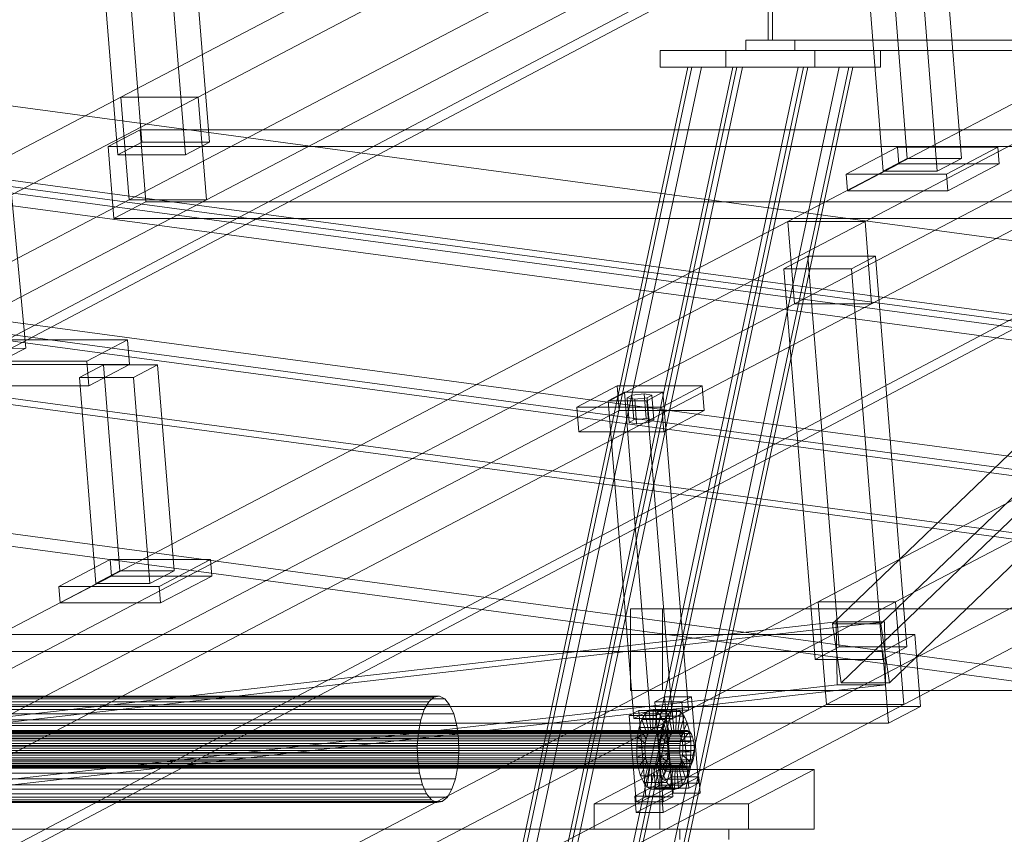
# Model space of a CAD drawing. Header units: millimetres. Extents: x -4738 to 65662, y -68080 to 6847.
# Tile 51 of 256: x -3151 to -2681, y -35415 to -35027. Entities that reach past the tile are written whole.
import ezdxf

# ---------------------------------------------------------------- set-up
doc = ezdxf.new("R2010")
doc.units = ezdxf.units.MM
for name, color, linetype, lineweight in [('COTAS_P', 1, 'Continuous', 0), ('frontal_C09', 7, 'Continuous', 0), ('frontal_C10', 7, 'Continuous', 0)]:
    doc.layers.add(name, color=color, linetype=linetype, lineweight=lineweight)
doc.dimstyles.new('R19_100', dxfattribs={"dimtxt": 250, "dimasz": 150, "dimexe": 150, "dimexo": 80, "dimgap": 100, "dimtad": 1, "dimtih": 1, "dimtoh": 1, "dimdsep": 46, "dimcen": 0.09, "dimadec": 0, "dimazin": 0, "dimtfac": 1, "dimtdec": 4, "dimtofl": 0, "dimtmove": 0, "dimatfit": 3, "dimfxl": 1, "dimtolj": 1, "dimtzin": 0, "dimarcsym": 0})

# ---------------------------------------------------------------- blocks, each defined once
blk = doc.blocks.new('DIM_R31_46')
at = {"layer": 'COTAS_P'}
for p, q in [((-4100, -35030), (-4219.91, -35921.98)), ((140, -35600), (20.09, -36491.98)), ((-4219.91, -35921.98), (-4065.25, -35897.36)), ((20.09, -36491.98), (-4219.91, -35921.98)), ((-4219.91, -35921.98), (-4077.24, -35986.56)), ((20.09, -36491.98), (-122.58, -36427.39)), ((20.09, -36491.98), (-134.57, -36516.59))]:
    blk.add_line(p, q, dxfattribs=at)
blk.add_text('4278.14 P', height=250, rotation=172.3434, dxfattribs=at).set_placement((-2113.24, -36306.08))

msp = doc.modelspace()

# ---------------------------------------------------------------- linework, layer by layer
at = {"layer": 'frontal_C09'}
for p, q in [((92.26, -35504.79), (-4028.81, -34950.779)), ((147.061, -35547.473), (-4092.939, -34977.473)), ((146.662, -35550.446), (-4093.338, -34980.446)), ((87.596, -35539.478), (-4033.473, -34985.467)), ((76.886, -35544.093), (-4024.362, -34992.746)), ((77.286, -35541.119), (-4023.962, -34989.772)), ((47.154, -35540.095), (-3994.629, -34996.743)), ((46.354, -35546.042), (-3995.429, -35002.689)), ((207.511, -35623.202), (-4171.241, -35034.549)), ((206.711, -35629.148), (-4172.041, -35040.495)), ((206.311, -35632.121), (-4172.44, -35043.468)), ((-2331.449, -35220.331), (-3518.768, -35060.715)), ((-2332.248, -35226.277), (-3519.568, -35066.661)), ((132.939, -35652.527), (-4107.061, -35082.527)), ((133.338, -35649.554), (-4106.662, -35079.554)), ((194.187, -35722.31), (-4184.565, -35133.657)), ((193.388, -35728.257), (-4185.364, -35139.604)), ((-2353.699, -35385.842), (-3541.018, -35226.226))]:
    msp.add_line(p, q, dxfattribs=at)
at = {"layer": 'frontal_C10'}
for p, q in [((-4449.639, -35862.156), (-440.917, -33746.29)), ((19.331, -33746.29), (-3989.39, -35862.156)), ((-440.523, -33751.187), (-4449.244, -35867.053)), ((-3988.995, -35867.053), (19.726, -33751.187)), ((-2642.912, -34823.458), (-3102.292, -35064.03)), ((-3065.472, -35064.03), (-2606.092, -34823.458)), ((-3098.375, -35113.015), (-2638.995, -34872.442)), ((-3061.555, -35113.015), (-2602.175, -34872.442)), ((-2325.156, -34882.786), (-2784.536, -35123.359)), ((-2747.716, -35123.359), (-2288.336, -34882.786)), ((-2318.744, -34888.336), (-2763.24, -35315.051)), ((-2740.227, -35315.051), (-2295.732, -34888.336)), ((-3107.174, -34899.373), (-3092.29, -35085.516)), ((-3060.072, -35085.516), (-3074.956, -34899.373)), ((-3103.774, -35091.53), (-3118.658, -34905.387)), ((-3071.557, -35091.53), (-3086.441, -34905.387)), ((-2759.123, -35343.14), (-2314.627, -34916.425)), ((-2736.11, -35343.14), (-2291.615, -34916.425)), ((-2781.402, -35162.547), (-2322.023, -34921.974)), ((-2744.582, -35162.547), (-2285.203, -34921.974)), ((-3147.633, -35183.675), (-3166.146, -34985.174)), ((-2793.83, -35036.863), (-2793.83, -34986.863)), ((-2791.876, -34986.863), (-2791.876, -35036.863)), ((-2735.298, -34996.675), (-2727.567, -35093.355)), ((-2701.794, -35093.355), (-2709.524, -34996.675)), ((-2739.052, -35099.37), (-2746.783, -35002.689)), ((-2721.009, -35002.689), (-2713.278, -35099.37)), ((-2804.575, -35041.863), (-2804.575, -35036.863)), ((-2804.575, -35036.863), (-2781.13, -35036.863)), ((-2804.575, -35036.863), (-2012.947, -35036.863)), ((-2791.876, -35036.863), (-2793.83, -35036.863)), ((-2793.83, -35036.863), (-2002.202, -35036.863)), ((-2791.876, -35036.863), (-2000.248, -35036.863)), ((-2781.13, -35036.863), (-2781.13, -35041.863)), ((-1989.503, -35036.863), (-2781.13, -35036.863)), ((-2814.043, -35041.863), (-2845.302, -35041.863)), ((-2845.302, -35041.863), (-2771.663, -35041.863)), ((-2845.302, -35049.863), (-2845.302, -35041.863)), ((-2740.403, -35041.863), (-2814.043, -35041.863)), ((-2814.043, -35041.863), (-2814.043, -35049.863)), ((-2781.13, -35041.863), (-2804.575, -35041.863)), ((-2804.575, -35041.863), (-2012.947, -35041.863)), ((-2781.13, -35041.863), (-1989.503, -35041.863)), ((-2771.663, -35041.863), (-2740.403, -35041.863)), ((-2771.663, -35041.863), (-2771.663, -35049.863)), ((-2740.403, -35049.863), (-2740.403, -35041.863)), ((-3028.794, -35975), (-2832.19, -35049.863)), ((-2830.236, -35049.863), (-3026.84, -35975)), ((-2825.634, -35049.863), (-3022.238, -35975)), ((-3007.303, -35975), (-2810.699, -35049.863)), ((-2808.745, -35049.863), (-3005.349, -35975)), ((-3002.701, -35975), (-2806.096, -35049.863)), ((-2976.213, -35975), (-2779.609, -35049.863)), ((-2776.96, -35049.863), (-2973.564, -35975)), ((-2971.611, -35975), (-2775.006, -35049.863)), ((-2760.071, -35049.863), (-2956.676, -35975)), ((-2755.469, -35049.863), (-2952.073, -35975)), ((-2950.119, -35975), (-2753.515, -35049.863)), ((-2771.663, -35049.863), (-2845.302, -35049.863)), ((-2845.302, -35049.863), (-2814.043, -35049.863)), ((-2830.236, -35049.863), (-2832.19, -35049.863)), ((-2832.19, -35049.863), (-2776.96, -35049.863)), ((-2775.006, -35049.863), (-2830.236, -35049.863)), ((-2810.699, -35049.863), (-2830.236, -35049.863)), ((-2830.236, -35049.863), (-2825.634, -35049.863)), ((-2825.634, -35049.863), (-2806.096, -35049.863)), ((-2814.043, -35049.863), (-2740.403, -35049.863)), ((-2808.745, -35049.863), (-2810.699, -35049.863)), ((-2810.699, -35049.863), (-2755.469, -35049.863)), ((-2806.096, -35049.863), (-2810.699, -35049.863)), ((-2753.515, -35049.863), (-2808.745, -35049.863)), ((-2760.071, -35049.863), (-2779.609, -35049.863)), ((-2779.609, -35049.863), (-2775.006, -35049.863)), ((-2776.96, -35049.863), (-2775.006, -35049.863)), ((-2775.006, -35049.863), (-2755.469, -35049.863)), ((-2740.403, -35049.863), (-2771.663, -35049.863)), ((-2755.469, -35049.863), (-2760.071, -35049.863)), ((-2755.469, -35049.863), (-2753.515, -35049.863)), ((-3102.292, -35064.03), (-3561.671, -35304.603)), ((-3524.851, -35304.603), (-3065.472, -35064.03)), ((-3102.292, -35064.03), (-3065.472, -35064.03)), ((-3098.375, -35113.015), (-3102.292, -35064.03)), ((-3065.472, -35064.03), (-3061.555, -35113.015)), ((-2310.664, -35064.03), (-2770.043, -35304.603)), ((-2733.224, -35304.603), (-2273.844, -35064.03)), ((-3093.069, -35079.615), (-3108.381, -35087.634)), ((-2264.621, -35079.615), (-3093.069, -35079.615)), ((-3093.069, -35079.615), (-3090.327, -35113.904)), ((-3103.774, -35091.53), (-3092.29, -35085.516)), ((-3092.29, -35085.516), (-3060.072, -35085.516)), ((-3060.072, -35085.516), (-3071.557, -35091.53)), ((-3108.381, -35087.634), (-2279.934, -35087.634)), ((-3105.639, -35121.923), (-3108.381, -35087.634)), ((-3071.557, -35091.53), (-3103.774, -35091.53)), ((-2732.262, -35087.988), (-2756.762, -35100.818)), ((-2684.396, -35087.988), (-2732.262, -35087.988)), ((-2732.262, -35087.988), (-2731.636, -35095.826)), ((-2708.897, -35100.818), (-2684.396, -35087.988)), ((-2683.77, -35095.826), (-2684.396, -35087.988)), ((-2756.136, -35108.656), (-2731.636, -35095.826)), ((-2739.052, -35099.37), (-2727.567, -35093.355)), ((-2731.636, -35095.826), (-2683.77, -35095.826)), ((-2727.567, -35093.355), (-2701.794, -35093.355)), ((-2701.794, -35093.355), (-2713.278, -35099.37)), ((-2683.77, -35095.826), (-2708.27, -35108.656)), ((-2756.762, -35100.818), (-2708.897, -35100.818)), ((-2756.136, -35108.656), (-2756.762, -35100.818)), ((-2713.278, -35099.37), (-2739.052, -35099.37)), ((-2708.897, -35100.818), (-2708.27, -35108.656)), ((-2708.27, -35108.656), (-2756.136, -35108.656)), ((-3557.754, -35353.588), (-3098.375, -35113.015)), ((-3520.934, -35353.588), (-3061.555, -35113.015)), ((-3105.639, -35121.923), (-3090.327, -35113.904)), ((-3061.555, -35113.015), (-3098.375, -35113.015)), ((-3090.327, -35113.904), (-2261.879, -35113.904)), ((-2766.127, -35353.588), (-2306.747, -35113.015)), ((-2729.307, -35353.588), (-2269.927, -35113.015)), ((-2784.536, -35123.359), (-3243.915, -35363.932)), ((-3207.095, -35363.932), (-2747.716, -35123.359)), ((-2277.192, -35121.923), (-3105.639, -35121.923)), ((-2784.536, -35123.359), (-2747.716, -35123.359)), ((-2781.402, -35162.547), (-2784.536, -35123.359)), ((-2747.716, -35123.359), (-2744.582, -35162.547)), ((-2774.925, -35139.946), (-2786.41, -35145.96)), ((-2742.708, -35139.946), (-2774.925, -35139.946)), ((-2774.925, -35139.946), (-2760.042, -35326.088)), ((-2754.193, -35145.96), (-2742.708, -35139.946)), ((-2727.824, -35326.088), (-2742.708, -35139.946)), ((-2786.41, -35145.96), (-2754.193, -35145.96)), ((-2771.526, -35332.103), (-2786.41, -35145.96)), ((-2739.309, -35332.103), (-2754.193, -35145.96)), ((-3240.782, -35403.12), (-2781.402, -35162.547)), ((-3203.962, -35403.12), (-2744.582, -35162.547)), ((-2744.582, -35162.547), (-2781.402, -35162.547)), ((-3099.094, -35179.776), (-3881.517, -35179.776)), ((-3118.541, -35189.96), (-3099.094, -35179.776)), ((-3098.154, -35191.532), (-3099.094, -35179.776)), ((-3164.18, -35183.925), (-3147.633, -35183.675)), ((-3147.633, -35183.675), (-3155.289, -35187.685)), ((-3900.964, -35189.96), (-3118.541, -35189.96)), ((-3118.541, -35189.96), (-3117.601, -35201.716)), ((-3880.577, -35191.532), (-3098.154, -35191.532)), ((-3110.577, -35191.657), (-3122.061, -35197.672)), ((-3098.154, -35191.532), (-3117.601, -35201.716)), ((-3084.803, -35191.657), (-3110.577, -35191.657)), ((-3110.577, -35191.657), (-3102.727, -35289.823)), ((-3096.287, -35197.672), (-3084.803, -35191.657)), ((-3076.953, -35289.823), (-3084.803, -35191.657)), ((-3122.061, -35197.672), (-3096.287, -35197.672)), ((-3114.212, -35295.838), (-3122.061, -35197.672)), ((-3096.287, -35197.672), (-3088.438, -35295.838)), ((-3117.601, -35201.716), (-3900.024, -35201.716)), ((-2865.862, -35201.731), (-2885.003, -35211.755)), ((-2825.36, -35201.731), (-2865.862, -35201.731)), ((-2865.862, -35201.731), (-2864.922, -35213.487)), ((-2844.501, -35211.755), (-2825.36, -35201.731)), ((-2824.42, -35213.487), (-2825.36, -35201.731)), ((-2862.399, -35204.738), (-2870.056, -35208.747)), ((-2870.056, -35208.747), (-2851.646, -35208.747)), ((-2857.942, -35360.249), (-2870.056, -35208.747)), ((-2843.989, -35204.738), (-2862.399, -35204.738)), ((-2862.399, -35204.738), (-2850.285, -35356.24)), ((-2861.113, -35207.344), (-2858.816, -35206.141)), ((-2857.478, -35207.946), (-2861.113, -35207.344)), ((-2860.173, -35219.1), (-2861.113, -35207.344)), ((-2858.816, -35206.141), (-2852.885, -35205.54)), ((-2857.876, -35217.898), (-2858.816, -35206.141)), ((-2851.547, -35207.344), (-2857.478, -35207.946)), ((-2857.478, -35207.946), (-2856.538, -35219.702)), ((-2852.885, -35205.54), (-2849.25, -35206.141)), ((-2851.945, -35217.296), (-2852.885, -35205.54)), ((-2851.646, -35208.747), (-2843.989, -35204.738)), ((-2851.646, -35208.747), (-2839.532, -35360.249)), ((-2849.25, -35206.141), (-2851.547, -35207.344)), ((-2850.607, -35219.1), (-2851.547, -35207.344)), ((-2848.31, -35217.898), (-2849.25, -35206.141)), ((-2831.875, -35356.24), (-2843.989, -35204.738)), ((-2885.003, -35211.755), (-2844.501, -35211.755)), ((-2884.063, -35223.511), (-2885.003, -35211.755)), ((-2884.063, -35223.511), (-2864.922, -35213.487)), ((-2864.922, -35213.487), (-2824.42, -35213.487)), ((-2844.501, -35211.755), (-2843.561, -35223.511)), ((-2824.42, -35213.487), (-2843.561, -35223.511)), ((-2857.876, -35217.898), (-2860.173, -35219.1)), ((-2851.945, -35217.296), (-2857.876, -35217.898)), ((-2848.31, -35217.898), (-2851.945, -35217.296)), ((-2850.607, -35219.1), (-2848.31, -35217.898)), ((-2860.173, -35219.1), (-2856.538, -35219.702)), ((-2856.538, -35219.702), (-2850.607, -35219.1)), ((-2843.561, -35223.511), (-2884.063, -35223.511)), ((-3107.422, -35284.456), (-3131.922, -35297.286)), ((-3059.556, -35284.456), (-3107.422, -35284.456)), ((-3107.422, -35284.456), (-3106.795, -35292.293)), ((-3084.057, -35297.286), (-3059.556, -35284.456)), ((-3058.93, -35292.293), (-3059.556, -35284.456)), ((-3131.296, -35305.124), (-3106.795, -35292.293)), ((-3114.212, -35295.838), (-3102.727, -35289.823)), ((-3106.795, -35292.293), (-3058.93, -35292.293)), ((-3102.727, -35289.823), (-3076.953, -35289.823)), ((-3076.953, -35289.823), (-3088.438, -35295.838)), ((-3058.93, -35292.293), (-3083.43, -35305.124)), ((-3131.922, -35297.286), (-3084.057, -35297.286)), ((-3131.296, -35305.124), (-3131.922, -35297.286)), ((-3088.438, -35295.838), (-3114.212, -35295.838)), ((-3084.057, -35297.286), (-3083.43, -35305.124)), ((-2770.043, -35304.603), (-3229.423, -35545.176)), ((-3192.603, -35545.176), (-2733.224, -35304.603)), ((-3083.43, -35305.124), (-3131.296, -35305.124)), ((-2844.214, -35307.904), (-2859.453, -35307.904)), ((-2859.453, -35307.904), (-1949.863, -35307.904)), ((-2859.453, -35346.904), (-2859.453, -35307.904)), ((-1934.624, -35307.904), (-2844.214, -35307.904)), ((-2844.214, -35346.904), (-2844.214, -35307.904)), ((-2770.043, -35304.603), (-2733.224, -35304.603)), ((-2766.127, -35353.588), (-2770.043, -35304.603)), ((-2733.224, -35304.603), (-2729.307, -35353.588)), ((-2761.444, -35314.111), (-3235.707, -35368.541)), ((-3212.695, -35368.541), (-2738.431, -35314.111)), ((-2763.24, -35315.051), (-2759.123, -35343.14)), ((-2740.227, -35315.051), (-2763.24, -35315.051)), ((-2761.444, -35314.111), (-2738.431, -35314.111)), ((-2760.919, -35344.081), (-2761.444, -35314.111)), ((-2736.11, -35343.14), (-2740.227, -35315.051)), ((-2738.431, -35314.111), (-2737.906, -35344.081)), ((-2724, -35320.188), (-3552.448, -35320.188)), ((-2739.313, -35328.207), (-2724, -35320.188)), ((-2721.259, -35354.477), (-2724, -35320.188)), ((-2771.526, -35332.103), (-2760.042, -35326.088)), ((-2760.042, -35326.088), (-2727.824, -35326.088)), ((-2727.824, -35326.088), (-2739.309, -35332.103)), ((-3567.761, -35328.207), (-2739.313, -35328.207)), ((-2739.313, -35328.207), (-2736.571, -35362.496)), ((-2739.309, -35332.103), (-2771.526, -35332.103)), ((-3235.182, -35398.511), (-2760.919, -35344.081)), ((-3212.17, -35398.511), (-2737.906, -35344.081)), ((-2737.906, -35344.081), (-2760.919, -35344.081)), ((-2759.123, -35343.14), (-2736.11, -35343.14)), ((-2953.127, -35350.015), (-3525.952, -35350.015)), ((-2950.542, -35349.545), (-3523.368, -35349.545)), ((-2955.575, -35352.181), (-2953.127, -35350.015)), ((-2953.127, -35350.015), (-2950.542, -35349.545)), ((-2950.542, -35349.545), (-2947.998, -35350.803)), ((-1949.863, -35346.904), (-2859.453, -35346.904)), ((-2859.453, -35346.904), (-2844.214, -35346.904)), ((-2843.243, -35349.915), (-2847.837, -35352.321)), ((-2844.214, -35346.904), (-1934.624, -35346.904)), ((-2830.356, -35349.915), (-2843.243, -35349.915)), ((-2843.243, -35349.915), (-2839.953, -35391.062)), ((-2834.95, -35352.321), (-2830.356, -35349.915)), ((-2827.066, -35391.062), (-2830.356, -35349.915)), ((-3549.706, -35354.477), (-2721.259, -35354.477)), ((-2955.575, -35352.181), (-3528.401, -35352.181)), ((-2947.998, -35350.803), (-3520.824, -35350.803)), ((-2945.668, -35353.703), (-3518.494, -35353.703)), ((-3225.506, -35594.161), (-2766.127, -35353.588)), ((-3188.686, -35594.161), (-2729.307, -35353.588)), ((-2957.722, -35355.895), (-2955.575, -35352.181)), ((-2947.998, -35350.803), (-2945.668, -35353.703)), ((-2945.668, -35353.703), (-2943.711, -35358.047)), ((-2847.837, -35352.321), (-2834.95, -35352.321)), ((-2844.547, -35393.468), (-2847.837, -35352.321)), ((-2834.95, -35352.321), (-2831.66, -35393.468)), ((-2729.307, -35353.588), (-2766.127, -35353.588)), ((-2721.259, -35354.477), (-2736.571, -35362.496)), ((-2957.722, -35355.895), (-3530.547, -35355.895)), ((-2943.711, -35358.047), (-3516.536, -35358.047)), ((-2959.419, -35360.904), (-2957.722, -35355.895)), ((-2943.711, -35358.047), (-2942.26, -35363.54)), ((-2855.493, -35356.33), (-2860.087, -35358.736)), ((-2860.087, -35358.736), (-2847.2, -35358.736)), ((-2856.797, -35399.883), (-2860.087, -35358.736)), ((-2857.942, -35360.249), (-2850.285, -35356.24)), ((-2842.606, -35356.33), (-2855.493, -35356.33)), ((-2855.493, -35356.33), (-2852.203, -35397.478)), ((-2852.42, -35357.905), (-2854.025, -35360.683)), ((-2850.588, -35356.285), (-2852.42, -35357.905)), ((-2852.42, -35357.905), (-2850.672, -35366.849)), ((-2841.374, -35357.905), (-2852.42, -35357.905)), ((-2848.655, -35355.933), (-2850.588, -35356.285)), ((-2850.588, -35356.285), (-2849.805, -35366.082)), ((-2839.542, -35356.285), (-2850.588, -35356.285)), ((-2850.285, -35356.24), (-2831.875, -35356.24)), ((-2848.655, -35355.933), (-2848.889, -35365.915)), ((-2846.752, -35356.874), (-2848.655, -35355.933)), ((-2837.609, -35355.933), (-2848.655, -35355.933)), ((-2846.752, -35356.874), (-2847.988, -35366.361)), ((-2847.2, -35358.736), (-2842.606, -35356.33)), ((-2847.2, -35358.736), (-2843.91, -35399.883)), ((-2845.009, -35359.043), (-2847.162, -35367.389)), ((-2845.009, -35359.043), (-2846.752, -35356.874)), ((-2835.706, -35356.874), (-2846.752, -35356.874)), ((-2843.545, -35362.293), (-2845.009, -35359.043)), ((-2833.963, -35359.043), (-2845.009, -35359.043)), ((-2842.98, -35360.683), (-2841.374, -35357.905)), ((-2839.316, -35397.478), (-2842.606, -35356.33)), ((-2841.374, -35357.905), (-2839.542, -35356.285)), ((-2839.626, -35366.849), (-2841.374, -35357.905)), ((-2839.542, -35356.285), (-2837.609, -35355.933)), ((-2838.759, -35366.082), (-2839.542, -35356.285)), ((-2831.875, -35356.24), (-2839.532, -35360.249)), ((-2837.843, -35365.915), (-2837.609, -35355.933)), ((-2837.609, -35355.933), (-2835.706, -35356.874)), ((-2836.942, -35366.361), (-2835.706, -35356.874)), ((-2836.116, -35367.389), (-2833.963, -35359.043)), ((-2835.706, -35356.874), (-2833.963, -35359.043)), ((-2833.963, -35359.043), (-2832.499, -35362.293)), ((-2736.571, -35362.496), (-3565.019, -35362.496)), ((-2959.419, -35360.904), (-3532.245, -35360.904)), ((-2942.26, -35363.54), (-3515.085, -35363.54)), ((-2960.553, -35366.867), (-2959.419, -35360.904)), ((-2942.26, -35363.54), (-2941.413, -35369.807)), ((-2839.532, -35360.249), (-2857.942, -35360.249)), ((-2854.025, -35360.683), (-2855.295, -35364.43)), ((-2854.025, -35360.683), (-2851.433, -35368.165)), ((-2842.98, -35360.683), (-2854.025, -35360.683)), ((-2843.545, -35362.293), (-2846.468, -35368.928)), ((-2844.249, -35364.43), (-2842.98, -35360.683)), ((-2842.459, -35366.402), (-2843.545, -35362.293)), ((-2832.499, -35362.293), (-2843.545, -35362.293)), ((-2840.387, -35368.165), (-2842.98, -35360.683)), ((-2835.423, -35368.928), (-2832.499, -35362.293)), ((-2832.499, -35362.293), (-2831.413, -35366.402)), ((-2834.864, -35368.165), (-3644.902, -35368.165)), ((-2834.104, -35366.849), (-3644.141, -35366.849)), ((-2833.236, -35366.082), (-3643.273, -35366.082)), ((-2832.32, -35365.915), (-3642.358, -35365.915)), ((-2831.419, -35366.361), (-3641.456, -35366.361)), ((-2830.593, -35367.389), (-3640.631, -35367.389)), ((-2960.553, -35366.867), (-3533.378, -35366.867)), ((-2961.044, -35373.377), (-2960.553, -35366.867)), ((-2856.143, -35368.891), (-2856.511, -35373.761)), ((-2855.295, -35364.43), (-2856.143, -35368.891)), ((-2856.143, -35368.891), (-2852.436, -35372.053)), ((-2845.097, -35368.891), (-2856.143, -35368.891)), ((-2855.295, -35364.43), (-2852.034, -35369.94)), ((-2844.249, -35364.43), (-2855.295, -35364.43)), ((-2852.034, -35369.94), (-2851.433, -35368.165)), ((-2851.433, -35368.165), (-2850.672, -35366.849)), ((-2851.433, -35368.165), (-2840.387, -35368.165)), ((-2850.672, -35366.849), (-2849.805, -35366.082)), ((-2850.672, -35366.849), (-2839.626, -35366.849)), ((-2849.805, -35366.082), (-2848.889, -35365.915)), ((-2849.805, -35366.082), (-2838.759, -35366.082)), ((-2848.889, -35365.915), (-2847.988, -35366.361)), ((-2848.889, -35365.915), (-2837.843, -35365.915)), ((-2847.988, -35366.361), (-2847.162, -35367.389)), ((-2847.988, -35366.361), (-2836.942, -35366.361)), ((-2847.162, -35367.389), (-2846.468, -35368.928)), ((-2847.162, -35367.389), (-2836.116, -35367.389)), ((-2842.459, -35366.402), (-2845.954, -35370.874)), ((-2845.465, -35373.761), (-2845.097, -35368.891)), ((-2845.097, -35368.891), (-2844.249, -35364.43)), ((-2841.39, -35372.053), (-2845.097, -35368.891)), ((-2840.989, -35369.94), (-2844.249, -35364.43)), ((-2841.826, -35371.09), (-2842.459, -35366.402)), ((-2831.413, -35366.402), (-2842.459, -35366.402)), ((-2840.387, -35368.165), (-2840.989, -35369.94)), ((-2839.626, -35366.849), (-2840.387, -35368.165)), ((-2838.759, -35366.082), (-2839.626, -35366.849)), ((-2837.843, -35365.915), (-2838.759, -35366.082)), ((-2836.942, -35366.361), (-2837.843, -35365.915)), ((-2836.116, -35367.389), (-2836.942, -35366.361)), ((-2835.423, -35368.928), (-2836.116, -35367.389)), ((-2835.466, -35369.94), (-2834.864, -35368.165)), ((-2834.908, -35370.874), (-2831.413, -35366.402)), ((-2834.864, -35368.165), (-2834.104, -35366.849)), ((-2834.104, -35366.849), (-2833.236, -35366.082)), ((-2833.236, -35366.082), (-2832.32, -35365.915)), ((-2832.32, -35365.915), (-2831.419, -35366.361)), ((-2831.419, -35366.361), (-2830.593, -35367.389)), ((-2831.413, -35366.402), (-2830.78, -35371.09)), ((-2830.593, -35367.389), (-2829.9, -35368.928)), ((-2835.867, -35372.053), (-3645.905, -35372.053)), ((-2835.466, -35369.94), (-3645.503, -35369.94)), ((-2829.9, -35368.928), (-3639.937, -35368.928)), ((-2829.385, -35370.874), (-3639.423, -35370.874)), ((-3639.123, -35373.095), (-2829.085, -35373.095)), ((-2961.044, -35373.377), (-3533.869, -35373.377)), ((-3514.239, -35369.807), (-2941.413, -35369.807)), ((-2960.86, -35379.991), (-2961.044, -35373.377)), ((-2941.413, -35369.807), (-2941.23, -35376.421)), ((-2852.61, -35374.36), (-2852.436, -35372.053)), ((-2852.436, -35372.053), (-2852.034, -35369.94)), ((-2852.436, -35372.053), (-2841.39, -35372.053)), ((-2852.034, -35369.94), (-2840.989, -35369.94)), ((-2846.468, -35368.928), (-2845.954, -35370.874)), ((-2846.468, -35368.928), (-2835.423, -35368.928)), ((-2845.954, -35370.874), (-2845.654, -35373.095)), ((-2845.954, -35370.874), (-2834.908, -35370.874)), ((-2845.654, -35373.095), (-2841.826, -35371.09)), ((-2834.608, -35373.095), (-2845.654, -35373.095)), ((-2845.654, -35373.095), (-2845.589, -35375.438)), ((-2841.826, -35371.09), (-2830.78, -35371.09)), ((-2841.689, -35376.038), (-2841.826, -35371.09)), ((-2841.39, -35372.053), (-2841.564, -35374.36)), ((-2840.989, -35369.94), (-2841.39, -35372.053)), ((-2836.041, -35374.36), (-2835.867, -35372.053)), ((-2835.867, -35372.053), (-2835.466, -35369.94)), ((-2834.908, -35370.874), (-2835.423, -35368.928)), ((-2834.608, -35373.095), (-2834.908, -35370.874)), ((-2830.78, -35371.09), (-2834.608, -35373.095)), ((-2834.543, -35375.438), (-2834.608, -35373.095)), ((-2830.78, -35371.09), (-2830.643, -35376.038)), ((-2829.9, -35368.928), (-2829.385, -35370.874)), ((-2829.385, -35370.874), (-2829.085, -35373.095)), ((-2829.085, -35373.095), (-2829.02, -35375.438)), ((-2836.041, -35374.36), (-3646.079, -35374.36)), ((-2835.976, -35376.703), (-3646.014, -35376.703)), ((-2829.195, -35377.745), (-3639.232, -35377.745)), ((-2829.02, -35375.438), (-3639.058, -35375.438)), ((-2941.23, -35376.421), (-3514.055, -35376.421)), ((-2941.23, -35376.421), (-2941.721, -35382.931)), ((-2856.511, -35373.761), (-2852.61, -35374.36)), ((-2845.465, -35373.761), (-2856.511, -35373.761)), ((-2856.511, -35373.761), (-2856.373, -35378.708)), ((-2856.373, -35378.708), (-2852.545, -35376.703)), ((-2852.61, -35374.36), (-2841.564, -35374.36)), ((-2852.545, -35376.703), (-2852.61, -35374.36)), ((-2852.545, -35376.703), (-2841.499, -35376.703)), ((-2852.245, -35378.924), (-2852.545, -35376.703)), ((-2845.763, -35377.745), (-2846.165, -35379.858)), ((-2845.589, -35375.438), (-2845.763, -35377.745)), ((-2842.056, -35380.908), (-2845.763, -35377.745)), ((-2845.763, -35377.745), (-2834.717, -35377.745)), ((-2841.689, -35376.038), (-2845.589, -35375.438)), ((-2845.589, -35375.438), (-2834.543, -35375.438)), ((-2841.564, -35374.36), (-2845.465, -35373.761)), ((-2845.327, -35378.708), (-2845.465, -35373.761)), ((-2841.499, -35376.703), (-2845.327, -35378.708)), ((-2842.056, -35380.908), (-2841.689, -35376.038)), ((-2830.643, -35376.038), (-2841.689, -35376.038)), ((-2841.564, -35374.36), (-2841.499, -35376.703)), ((-2841.499, -35376.703), (-2841.199, -35378.924)), ((-2835.976, -35376.703), (-2836.041, -35374.36)), ((-2835.676, -35378.924), (-2835.976, -35376.703)), ((-2835.119, -35379.858), (-2834.717, -35377.745)), ((-2834.717, -35377.745), (-2834.543, -35375.438)), ((-2834.717, -35377.745), (-2831.011, -35380.908)), ((-2834.543, -35375.438), (-2830.643, -35376.038)), ((-2830.643, -35376.038), (-2831.011, -35380.908)), ((-2829.195, -35377.745), (-2829.596, -35379.858)), ((-2829.02, -35375.438), (-2829.195, -35377.745)), ((-2835.676, -35378.924), (-3645.714, -35378.924)), ((-2835.162, -35380.87), (-3645.2, -35380.87)), ((-2834.468, -35382.41), (-3644.506, -35382.41)), ((-2830.958, -35382.949), (-3640.996, -35382.949)), ((-2830.198, -35381.633), (-3640.235, -35381.633)), ((-2829.596, -35379.858), (-3639.634, -35379.858)), ((-2960.86, -35379.991), (-3533.686, -35379.991)), ((-2941.721, -35382.931), (-3514.547, -35382.931)), ((-2960.014, -35386.258), (-2960.86, -35379.991)), ((-2941.721, -35382.931), (-2942.854, -35388.894)), ((-2845.327, -35378.708), (-2856.373, -35378.708)), ((-2856.373, -35378.708), (-2855.74, -35383.396)), ((-2855.74, -35383.396), (-2852.245, -35378.924)), ((-2854.655, -35387.505), (-2851.731, -35380.87)), ((-2853.19, -35390.755), (-2851.037, -35382.41)), ((-2852.245, -35378.924), (-2841.199, -35378.924)), ((-2851.731, -35380.87), (-2852.245, -35378.924)), ((-2851.731, -35380.87), (-2840.685, -35380.87)), ((-2851.037, -35382.41), (-2851.731, -35380.87)), ((-2851.037, -35382.41), (-2839.991, -35382.41)), ((-2850.212, -35383.437), (-2851.037, -35382.41)), ((-2847.527, -35382.949), (-2848.395, -35383.716)), ((-2846.766, -35381.633), (-2847.527, -35382.949)), ((-2845.78, -35391.893), (-2847.527, -35382.949)), ((-2847.527, -35382.949), (-2836.481, -35382.949)), ((-2846.165, -35379.858), (-2846.766, -35381.633)), ((-2844.174, -35389.115), (-2846.766, -35381.633)), ((-2846.766, -35381.633), (-2835.721, -35381.633)), ((-2842.904, -35385.368), (-2846.165, -35379.858)), ((-2846.165, -35379.858), (-2835.119, -35379.858)), ((-2844.694, -35383.396), (-2845.327, -35378.708)), ((-2841.199, -35378.924), (-2844.694, -35383.396)), ((-2840.685, -35380.87), (-2843.609, -35387.505)), ((-2842.904, -35385.368), (-2842.056, -35380.908)), ((-2839.991, -35382.41), (-2842.144, -35390.755)), ((-2831.011, -35380.908), (-2842.056, -35380.908)), ((-2841.199, -35378.924), (-2840.685, -35380.87)), ((-2840.685, -35380.87), (-2839.991, -35382.41)), ((-2839.991, -35382.41), (-2839.166, -35383.437)), ((-2837.349, -35383.716), (-2836.481, -35382.949)), ((-2836.481, -35382.949), (-2835.721, -35381.633)), ((-2836.481, -35382.949), (-2834.734, -35391.893)), ((-2835.721, -35381.633), (-2835.119, -35379.858)), ((-2835.721, -35381.633), (-2833.128, -35389.115)), ((-2835.162, -35380.87), (-2835.676, -35378.924)), ((-2834.468, -35382.41), (-2835.162, -35380.87)), ((-2835.119, -35379.858), (-2831.858, -35385.368)), ((-2833.643, -35383.437), (-2834.468, -35382.41)), ((-2831.011, -35380.908), (-2831.858, -35385.368)), ((-2830.958, -35382.949), (-2831.826, -35383.716)), ((-2830.198, -35381.633), (-2830.958, -35382.949)), ((-2829.596, -35379.858), (-2830.198, -35381.633)), ((-2833.643, -35383.437), (-3643.68, -35383.437)), ((-2832.741, -35383.883), (-3642.779, -35383.883)), ((-2831.826, -35383.716), (-3641.863, -35383.716)), ((-2960.014, -35386.258), (-3532.84, -35386.258)), ((-2958.563, -35391.751), (-2960.014, -35386.258)), ((-2845.548, -35384.519), (-2876.808, -35400.889)), ((-2844.694, -35383.396), (-2855.74, -35383.396)), ((-2855.74, -35383.396), (-2854.655, -35387.505)), ((-2843.609, -35387.505), (-2854.655, -35387.505)), ((-2854.655, -35387.505), (-2853.19, -35390.755)), ((-2851.448, -35392.924), (-2850.212, -35383.437)), ((-2850.212, -35383.437), (-2839.166, -35383.437)), ((-2849.31, -35383.883), (-2850.212, -35383.437)), ((-2849.545, -35393.865), (-2849.31, -35383.883)), ((-2848.395, -35383.716), (-2849.31, -35383.883)), ((-2849.31, -35383.883), (-2838.264, -35383.883)), ((-2847.611, -35393.513), (-2848.395, -35383.716)), ((-2848.395, -35383.716), (-2837.349, -35383.716)), ((-2771.908, -35384.519), (-2845.548, -35384.519)), ((-2845.548, -35384.519), (-2845.548, -35412.889)), ((-2843.609, -35387.505), (-2844.694, -35383.396)), ((-2844.174, -35389.115), (-2842.904, -35385.368)), ((-2842.144, -35390.755), (-2843.609, -35387.505)), ((-2831.858, -35385.368), (-2842.904, -35385.368)), ((-2839.166, -35383.437), (-2840.402, -35392.924)), ((-2839.166, -35383.437), (-2838.264, -35383.883)), ((-2838.264, -35383.883), (-2838.499, -35393.865)), ((-2838.264, -35383.883), (-2837.349, -35383.716)), ((-2837.349, -35383.716), (-2836.565, -35393.513)), ((-2832.741, -35383.883), (-2833.643, -35383.437)), ((-2831.858, -35385.368), (-2833.128, -35389.115)), ((-2831.826, -35383.716), (-2832.741, -35383.883)), ((-2803.168, -35400.889), (-2771.908, -35384.519)), ((-2771.908, -35412.889), (-2771.908, -35384.519)), ((-2958.563, -35391.751), (-3531.388, -35391.751)), ((-2942.854, -35388.894), (-3515.68, -35388.894)), ((-2956.605, -35396.096), (-2958.563, -35391.751)), ((-2942.854, -35388.894), (-2944.552, -35393.904)), ((-2839.805, -35387.923), (-2857.415, -35397.145)), ((-2842.144, -35390.755), (-2853.19, -35390.755)), ((-2853.19, -35390.755), (-2851.448, -35392.924)), ((-2847.611, -35393.513), (-2845.78, -35391.893)), ((-2845.78, -35391.893), (-2844.174, -35389.115)), ((-2834.734, -35391.893), (-2845.78, -35391.893)), ((-2844.547, -35393.468), (-2839.953, -35391.062)), ((-2844.528, -35397.145), (-2826.918, -35387.923)), ((-2833.128, -35389.115), (-2844.174, -35389.115)), ((-2840.402, -35392.924), (-2842.144, -35390.755)), ((-2839.953, -35391.062), (-2827.066, -35391.062)), ((-2826.918, -35387.923), (-2839.805, -35387.923)), ((-2839.805, -35387.923), (-2839.179, -35395.76)), ((-2834.734, -35391.893), (-2836.565, -35393.513)), ((-2833.128, -35389.115), (-2834.734, -35391.893)), ((-2827.066, -35391.062), (-2831.66, -35393.468)), ((-2826.292, -35395.76), (-2826.918, -35387.923)), ((-2956.605, -35396.096), (-3529.431, -35396.096)), ((-2944.552, -35393.904), (-3517.377, -35393.904)), ((-2954.275, -35398.996), (-2956.605, -35396.096)), ((-2944.552, -35393.904), (-2946.698, -35397.618)), ((-2856.788, -35404.982), (-2839.179, -35395.76)), ((-2840.402, -35392.924), (-2851.448, -35392.924)), ((-2851.448, -35392.924), (-2849.545, -35393.865)), ((-2849.545, -35393.865), (-2847.611, -35393.513)), ((-2838.499, -35393.865), (-2849.545, -35393.865)), ((-2836.565, -35393.513), (-2847.611, -35393.513)), ((-2831.66, -35393.468), (-2844.547, -35393.468)), ((-2826.292, -35395.76), (-2843.901, -35404.982)), ((-2838.499, -35393.865), (-2840.402, -35392.924)), ((-2839.179, -35395.76), (-2826.292, -35395.76)), ((-2836.565, -35393.513), (-2838.499, -35393.865)), ((-2954.275, -35398.996), (-3527.101, -35398.996)), ((-2951.732, -35400.254), (-3524.557, -35400.254)), ((-2949.147, -35399.784), (-3521.973, -35399.784)), ((-2946.698, -35397.618), (-3519.524, -35397.618)), ((-2951.732, -35400.254), (-2954.275, -35398.996)), ((-2949.147, -35399.784), (-2951.732, -35400.254)), ((-2946.698, -35397.618), (-2949.147, -35399.784)), ((-2876.808, -35400.889), (-2803.168, -35400.889)), ((-2876.808, -35412.889), (-2876.808, -35400.889)), ((-2857.415, -35397.145), (-2844.528, -35397.145)), ((-2856.788, -35404.982), (-2857.415, -35397.145)), ((-2856.797, -35399.883), (-2852.203, -35397.478)), ((-2843.91, -35399.883), (-2856.797, -35399.883)), ((-2852.203, -35397.478), (-2839.316, -35397.478)), ((-2844.528, -35397.145), (-2843.901, -35404.982)), ((-2839.316, -35397.478), (-2843.91, -35399.883)), ((-2803.168, -35400.889), (-2803.168, -35412.889)), ((-2843.901, -35404.982), (-2856.788, -35404.982)), ((-3627.63, -35412.889), (-2836.002, -35412.889)), ((-2812.557, -35412.889), (-3604.185, -35412.889)), ((-2803.168, -35412.889), (-2876.808, -35412.889)), ((-2876.808, -35412.889), (-2845.548, -35412.889)), ((-2845.548, -35412.889), (-2771.908, -35412.889)), ((-2812.557, -35412.889), (-2836.002, -35412.889)), ((-2836.002, -35412.889), (-2836.002, -35417.889)), ((-2812.557, -35417.889), (-2812.557, -35412.889)), ((-2771.908, -35412.889), (-2803.168, -35412.889))]:
    msp.add_line(p, q, dxfattribs=at)

# ---------------------------------------------------------------- dimensions: what is measured, and where the dimension line sits
at = {"layer": 'COTAS_P'}
dim = msp.add_aligned_dim(p1=(140, -35600), p2=(-4100, -35030), distance=900, text='<> P', dimstyle='R19_100', dxfattribs=at)
dim.commit()
dim.dimension.update_dxf_attribs({"geometry": 'DIM_R31_46', "text_midpoint": (-2099.912, -36206.976)})

doc.saveas('drawing.dxf')
